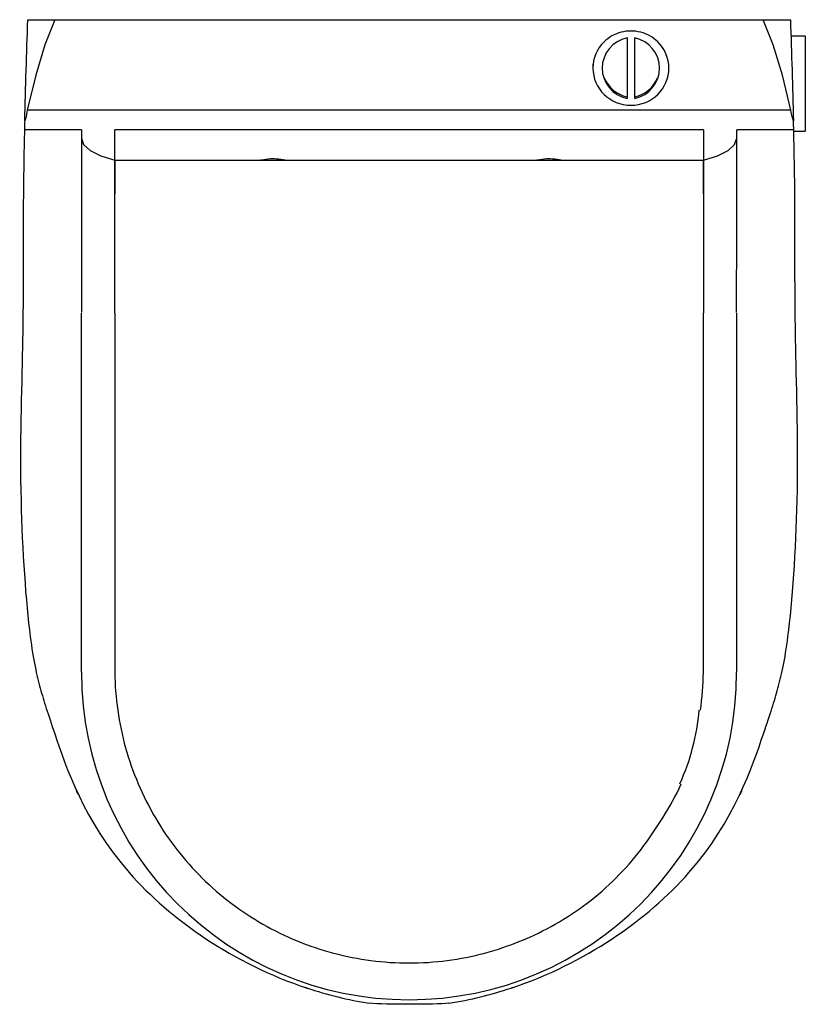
# Model space of a CAD drawing. Header units: millimetres. Extents: x -205 to 209, y -289 to 230.
import ezdxf

# ---------------------------------------------------------------- set-up
doc = ezdxf.new("R2010")
doc.units = ezdxf.units.MM

msp = doc.modelspace()

# ---------------------------------------------------------------- linework, layer by layer
for p, q in [((-200.77, 229.5), (-194.04, 229.5)), ((-194.04, 229.5), (-186.49, 229.5)), ((-186.49, 229.5), (186.49, 229.5)), ((186.49, 229.5), (194.04, 229.5)), ((191.74, 216.3), (186.49, 229.5)), ((194.04, 229.5), (200.77, 229.5)), ((114.81, 219.94), (114.81, 188.01)), ((118.81, 188.01), (118.81, 219.94)), ((208.65, 220.83), (201.06, 220.83)), ((208.65, 220.83), (208.65, 217.48)), ((196.63, 200.34), (191.74, 216.3)), ((208.65, 217.48), (208.65, 213.5)), ((208.65, 213.5), (208.65, 208.33)), ((208.65, 208.33), (208.65, 202.3)), ((96.81, 206.08), (96.81, 203.98)), ((136.81, 203.98), (136.81, 206.08)), ((208.65, 202.3), (208.65, 195.83)), ((-196.63, 200.34), (-201.1, 181.85)), ((201.1, 181.85), (196.63, 200.34)), ((208.65, 195.83), (208.65, 189.35)), ((208.65, 189.35), (208.65, 183.33)), ((201.1, 181.85), (-201.1, 181.85)), ((208.65, 183.33), (208.65, 178.15)), ((208.65, 178.15), (208.65, 174.17)), ((-172.56, 171.42), (-202.55, 171.42)), ((-172.56, 171.47), (-172.56, 167.16)), ((-155, 155.44), (-155, 171.5)), ((155, 171.42), (-155, 171.42)), ((155, 171.5), (155, 155.44)), ((172.56, 167.16), (172.56, 171.46)), ((202.55, 171.42), (172.56, 171.42)), ((208.65, 174.17), (208.65, 170.83)), ((-172.56, 167.16), (-171.39, 163.84)), ((171.39, 163.84), (172.56, 167.16)), ((202.57, 170.83), (208.65, 170.83)), ((-162.39, 157.83), (-155, 155.44)), ((155, 155.44), (162.39, 157.83)), ((-155, 75), (-155, 155.44)), ((-155, 155.44), (155, 155.44)), ((155, 155.44), (155, 75)), ((-172.5, -114.2), (-172.5, 75)), ((-155, 75), (-155, -112.33)), ((155, -112.33), (155, 75)), ((172.5, 75), (172.5, -114.2))]:
    msp.add_line(p, q)
for points in [[(-186.49, 229.5), (-191.74, 216.3)], [(-191.74, 216.3), (-196.63, 200.34)], [(172.5, 75.22), (172.53, 120.63), (172.56, 167.16)], [(-171.39, 163.84), (-167.95, 160.68), (-162.39, 157.83)], [(162.39, 157.83), (167.95, 160.68), (171.39, 163.84)], [(-71.77, 156.15), (-72.97, 156.13), (-74.17, 156.06), (-75.36, 155.94), (-76.55, 155.77), (-77.73, 155.55), (-78.22, 155.44)], [(-65.31, 155.44), (-66.35, 155.66), (-67.54, 155.85), (-68.73, 156), (-69.93, 156.09), (-71.12, 156.14), (-71.77, 156.15)], [(73.65, 156.15), (72.45, 156.13), (71.25, 156.06), (70.06, 155.94), (68.87, 155.77), (67.69, 155.55), (67.2, 155.44)], [(80.12, 155.44), (79.07, 155.66), (77.88, 155.85), (76.69, 156), (75.5, 156.09), (74.3, 156.14), (73.65, 156.15)]]:
    msp.add_lwpolyline(points)
msp.add_arc((0, -114.2), 172.5, 180, 0)
for centre, major_axis, ratio, start_param, end_param in [((116.81, 203.98), (-20, 0), 0.978148, 4.712389, 4.974188), ((116.81, 203.98), (20, 0), 0.978148, 1.308997, 1.570796), ((118.37, 203.98), (16.7, 0), 0.978148, 1.785335, 4.497851), ((116.81, 203.98), (20, 0), 0.978148, 2.094395, 2.356194), ((116.81, 203.98), (20, 0), 0.978148, 1.832596, 2.094395), ((115.25, 203.98), (16.7, 0), 0.978148, 4.926927, 7.639443), ((116.81, 203.98), (20, 0), 0.978148, 1.047198, 1.308997), ((116.81, 203.98), (20, 0), 0.978148, 0.785398, 1.047198), ((116.81, 203.98), (20, 0), 0.978148, 2.356194, 3.141593), ((116.81, 203.98), (20, 0), 0.978148, 0, 0.785398), ((116.81, 203.98), (20, 0), 0.978148, 3.141593, 6.283185), ((118.37, 204.81), (16.7, 0), 0.978148, 3.511481, 4.497851), ((115.25, 204.81), (16.7, 0), 0.978148, 4.926927, 5.913297), ((-42.01, -112.33), (0, 132.34), 0.853776, 1.570798, 1.584898), ((42.02, -112.33), (0, 132.34), 0.853764, 4.698288, 4.712387)]:
    msp.add_ellipse(centre, major_axis=major_axis, ratio=ratio, start_param=start_param, end_param=end_param)
for points, knots in [([(-202.43, 176.3), (-202.2, 185.13), (-201.69, 202.82), (-201.09, 220.6), (-200.77, 229.5)], [-1, -1, -1, -1, -0.5, 0, 0, 0, 0]), ([(200.77, 229.5), (201.09, 220.6), (201.69, 202.82), (202.2, 185.13), (202.43, 176.3)], [-1, -1, -1, -1, -0.5, 0, 0, 0, 0]), ([(-202.51, 173.27), (-202.52, 172.97), (-202.53, 172.37), (-202.55, 171.72), (-202.55, 171.42)], [0.500001, 0.500001, 0.500001, 0.500001, 0.75, 1, 1, 1, 1]), ([(-202.43, 176.3), (-202.44, 175.78), (-202.45, 175), (-202.48, 174.01), (-202.5, 173.57), (-202.51, 173.27)], [0, 0, 0, 0, 0.125, 0.25, 0.5, 0.5, 0.5, 0.5]), ([(202.51, 173.27), (202.5, 173.57), (202.48, 174.01), (202.45, 175), (202.44, 175.78), (202.43, 176.3)], [0.5, 0.5, 0.5, 0.5, 0.75, 0.875, 1, 1, 1, 1]), ([(202.55, 171.42), (202.55, 171.72), (202.53, 172.37), (202.52, 172.97), (202.51, 173.27)], [0, 0, 0, 0, 0.25, 0.499999, 0.499999, 0.499999, 0.499999]), ([(-202.85, 157.55), (-203.2, 138.79), (-203.2, 102.6), (-203.2, 58.03), (-205.94, -18.76), (-200.49, -96.71), (-194.2, -124.08), (-187.14, -145.02), (-162.59, -218.58), (-92.51, -267.68), (-53.71, -280.56)], [-1.364684, -1.364684, -1.364684, -1.364684, -1.275454, -1.096256, -0.890526, -0.70874, -0.581313, -0.447064, -0.239005, -0.051073, -0.051073, -0.051073, -0.051073]), ([(53.71, -280.56), (92.51, -267.68), (162.59, -218.58), (187.14, -145.02), (194.2, -124.08), (200.49, -96.71), (205.94, -18.76), (203.2, 58.03), (203.2, 102.6), (203.2, 138.79), (202.85, 157.55)], [-1.394696, -1.394696, -1.394696, -1.394696, -1.206764, -0.998705, -0.864457, -0.737029, -0.555243, -0.349514, -0.170315, -0.081085, -0.081085, -0.081085, -0.081085]), ([(-153.44, -134.26), (-152.49, -140.9), (-149.73, -154.07), (-145.28, -166.76), (-142.66, -172.94)], [0.04166667, 0.04166667, 0.04166667, 0.04166667, 0.08333333, 0.125, 0.125, 0.125, 0.125]), ([(108.94, -222.59), (118.49, -213.16), (130.45, -197.03), (140.54, -179.22), (143.3, -173.07)], [0.75, 0.75, 0.75, 0.75, 0.8333333, 0.875, 0.875, 0.875, 0.875]), ([(-122.3, -207.55), (-118.18, -212.85), (-109.25, -222.91), (-99.08, -231.72), (-93.74, -235.77)], [0.20833333, 0.20833333, 0.20833333, 0.20833333, 0.25, 0.29166667, 0.29166667, 0.29166667, 0.29166667]), ([(20.08, -266.03), (26.73, -265.16), (39.94, -262.56), (52.66, -258.25), (58.86, -255.69)], [0.54166667, 0.54166667, 0.54166667, 0.54166667, 0.58333333, 0.625, 0.625, 0.625, 0.625]), ([(-39.82, -262.13), (-26.84, -265.58), (-6.72, -268.21), (13.43, -266.9), (20.09, -266.03)], [0.4166667, 0.4166667, 0.4166667, 0.4166667, 0.5, 0.5416667, 0.5416667, 0.5416667, 0.5416667])]:
    msp.add_open_spline(points, degree=3, knots=knots)
for points in [[(-201.1, 181.85), (-201.29, 180.5), (-201.71, 178.23), (-202.18, 176.8), (-202.43, 176.3)], [(202.43, 176.3), (202.18, 176.8), (201.71, 178.23), (201.29, 180.5), (201.1, 181.85)], [(-202.55, 171.42), (-202.57, 170.59), (-202.63, 168.27), (-202.74, 163.29), (-202.81, 159.46), (-202.85, 157.55)], [(202.85, 157.55), (202.81, 159.46), (202.74, 163.29), (202.63, 168.27), (202.57, 170.59), (202.55, 171.42)], [(-172.56, 167.16), (-172.55, 151.6), (-172.53, 120.44), (-172.51, 90.04), (-172.5, 75.22)], [(-155, 155.44), (-155, 149.61), (-155, 143.7), (-155, 137.72)], [(155, 137.72), (155, 143.7), (155, 149.61), (155, 155.44)], [(-195.66, -117.08), (-195.67, -117.06), (-195.68, -117.03), (-195.68, -117)], [(-154.99, -114.2), (-154.91, -120.91), (-154.39, -127.62), (-153.44, -134.26)], [(153.44, -134.26), (154.39, -127.61), (154.91, -120.91), (154.99, -114.2)], [(195.68, -117), (195.68, -117.03), (195.67, -117.06), (195.66, -117.08)], [(149.31, -153.95), (151.11, -147.48), (152.06, -140.87), (152.79, -134.21)], [(142.66, -172.94), (145.28, -166.76), (147.79, -160.45), (149.31, -153.95)], [(-142.66, -172.94), (-140.03, -179.12), (-137.01, -185.12), (-133.61, -190.91)], [(-174.19, -178.62), (-174.53, -177.89), (-174.88, -177.15), (-175.21, -176.41)], [(175.21, -176.41), (174.88, -177.15), (174.53, -177.89), (174.19, -178.62)], [(-133.61, -190.91), (-130.21, -196.69), (-126.43, -202.26), (-122.3, -207.55)], [(76.96, -246.88), (88.61, -240.21), (99.56, -232.1), (108.94, -222.59)], [(-93.74, -235.77), (-88.39, -239.83), (-77.18, -247.26), (-65.09, -253.16), (-58.88, -255.71)], [(58.89, -255.71), (65.09, -253.16), (71.12, -250.2), (76.96, -246.88)], [(-58.88, -255.71), (-52.67, -258.26), (-46.3, -260.41), (-39.82, -262.13)], [(-53.7, -280.57), (-53.95, -280.48), (-54.21, -280.4), (-54.47, -280.31)], [(-53.71, -280.56), (-43.16, -284.07), (-32.21, -286.8), (-20.97, -288.58)], [(20.97, -288.58), (32.21, -286.8), (43.16, -284.07), (53.71, -280.56)], [(54.47, -280.31), (54.21, -280.4), (53.95, -280.48), (53.7, -280.57)], [(20.97, -288.58), (17.1, -288.94), (0.5, -289.29), (-16.6, -288.94), (-20.97, -288.58)]]:
    msp.add_open_spline(points, degree=3)

doc.saveas('drawing.dxf')
